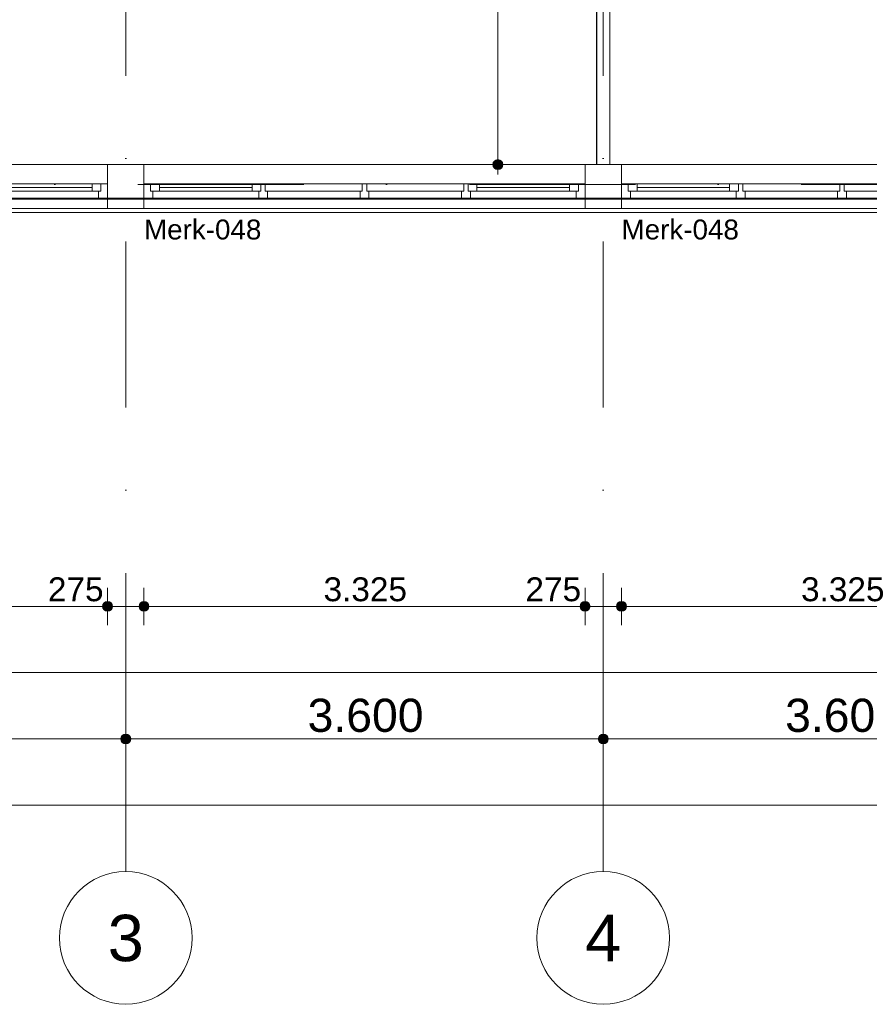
# Model space of a CAD drawing. Header units: millimetres. Extents: x -54205 to 352602, y -8439 to 61516.
# Tile 25 of 189: x 6400 to 12806, y -2884 to 4538. Entities that reach past the tile are written whole.
import ezdxf
from ezdxf.enums import TextEntityAlignment as Align

# ---------------------------------------------------------------- set-up
doc = ezdxf.new("R2010")
doc.units = ezdxf.units.MM
doc.header["$MEASUREMENT"] = 0
doc.linetypes.add('streep-punt', pattern=[2500, 1250, -625, 0, -625])
for name, color, linetype in [('21_0 NC Buitenwanden', 7, 'Continuous'), ('21_1 C Buitenwanden', 7, 'Continuous'), ('Maatvoering 1_ 100', 7, 'Continuous'), ('Maatvoering 1_ 100 2D arcering', 7, 'Continuous'), ('New_21_0 NC Buitenwanden Raamlabels', 7, 'Continuous'), ('New_21_0 NC Buitenwanden Ramen', 7, 'Continuous'), ('New_41 Buitenwandafw', 7, 'Continuous'), ('New_Maatvoering 1_ 100', 7, 'Continuous'), ('New_Maatvoering 1_ 100 2D arcering', 7, 'Continuous'), ('New_Ruimtefuncties Zone omranding', 7, 'Continuous'), ('Stramien', 7, 'Continuous')]:
    doc.layers.add(name, color=color, linetype=linetype)
doc.styles.add('GENERATED_STYLE_1', font='arial.ttf')
doc.styles.add('GENERATED_STYLE_2', font='arial.ttf')
doc.dimstyles.new('GENERATED_STYLE__1', dxfattribs={"dimtxt": 250, "dimasz": 142.5, "dimexe": 0.18, "dimexo": 0.0625, "dimgap": 0, "dimtad": 1, "dimtih": 1, "dimtoh": 1, "dimdec": 0, "dimzin": 0, "dimdsep": 46, "dimtxsty": 'GENERATED_STYLE_1', "dimblk": 'ARROWHEAD_11', "dimblk1": 'ARROWHEAD_11', "dimblk2": 'ARROWHEAD_11', "dimcen": 0.09, "dimse1": 1, "dimse2": 1, "dimclrd": 1, "dimclre": 1, "dimclrt": 2, "dimadec": 1, "dimazin": 0, "dimtfac": 1, "dimtdec": 4, "dimtmove": 0, "dimatfit": 3, "dimfxl": 1, "dimtolj": 1, "dimtzin": 0, "dimarcsym": 0})
doc.dimstyles.new('GENERATED_STYLE__2', dxfattribs={"dimtxt": 250, "dimasz": 142.5, "dimexe": 0.18, "dimexo": 0.0625, "dimgap": 0, "dimtad": 1, "dimtih": 1, "dimtoh": 1, "dimdec": 0, "dimzin": 0, "dimdsep": 46, "dimtxsty": 'GENERATED_STYLE_2', "dimblk": 'ARROWHEAD_11', "dimblk1": 'ARROWHEAD_11', "dimblk2": 'ARROWHEAD_11', "dimcen": 0.09, "dimse1": 1, "dimse2": 1, "dimclrd": 1, "dimclre": 1, "dimclrt": 2, "dimadec": 1, "dimazin": 0, "dimtfac": 1, "dimtdec": 4, "dimtmove": 0, "dimatfit": 3, "dimfxl": 1, "dimtolj": 1, "dimtzin": 0, "dimarcsym": 0})
doc.dimstyles.new('GENERATED_STYLE__3', dxfattribs={"dimtxt": 179.999995, "dimasz": 142.5, "dimexe": 0.18, "dimexo": 0.0625, "dimgap": 0, "dimtad": 1, "dimtih": 1, "dimtoh": 1, "dimdec": 0, "dimzin": 0, "dimdsep": 46, "dimtxsty": 'GENERATED_STYLE_1', "dimblk": 'ARROWHEAD_11', "dimblk1": 'ARROWHEAD_11', "dimblk2": 'ARROWHEAD_11', "dimcen": 0.09, "dimse1": 1, "dimse2": 1, "dimclrd": 1, "dimclre": 1, "dimclrt": 2, "dimadec": 1, "dimazin": 0, "dimtfac": 1, "dimtdec": 4, "dimtmove": 0, "dimatfit": 3, "dimfxl": 1, "dimtolj": 1, "dimtzin": 0, "dimarcsym": 0})
doc.dimstyles.new('GENERATED_STYLE__4', dxfattribs={"dimtxt": 250, "dimasz": 142.5, "dimexe": 0.18, "dimexo": 0.0625, "dimgap": 0, "dimtad": 1, "dimdec": 0, "dimzin": 0, "dimdsep": 46, "dimtxsty": 'GENERATED_STYLE_2', "dimblk": 'ARROWHEAD_11', "dimblk1": 'ARROWHEAD_11', "dimblk2": 'ARROWHEAD_11', "dimcen": 0.09, "dimse1": 1, "dimse2": 1, "dimclrd": 1, "dimclre": 1, "dimclrt": 2, "dimadec": 1, "dimazin": 0, "dimtfac": 1, "dimtdec": 4, "dimtmove": 0, "dimatfit": 3, "dimfxl": 1, "dimtolj": 1, "dimtzin": 0, "dimarcsym": 0})
doc.dimstyles.new('GENERATED_STYLE__5', dxfattribs={"dimtxt": 250, "dimasz": 142.5, "dimexe": 0.18, "dimexo": 0.0625, "dimgap": 0, "dimtad": 1, "dimdec": 0, "dimzin": 0, "dimdsep": 46, "dimtxsty": 'GENERATED_STYLE_1', "dimblk": 'ARROWHEAD_11', "dimblk1": 'ARROWHEAD_11', "dimblk2": 'ARROWHEAD_11', "dimcen": 0.09, "dimse1": 1, "dimse2": 1, "dimclrd": 1, "dimclre": 1, "dimclrt": 2, "dimadec": 1, "dimazin": 0, "dimtfac": 1, "dimtdec": 4, "dimtmove": 2, "dimatfit": 3, "dimfxl": 1, "dimtolj": 1, "dimtzin": 0, "dimarcsym": 0})
doc.dimstyles.new('GENERATED_STYLE__7', dxfattribs={"dimtxt": 179.999995, "dimasz": 142.5, "dimexe": 0.18, "dimexo": 0.0625, "dimgap": 0, "dimtad": 1, "dimdec": 0, "dimzin": 0, "dimdsep": 46, "dimtxsty": 'GENERATED_STYLE_1', "dimblk": 'ARROWHEAD_11', "dimblk1": 'ARROWHEAD_11', "dimblk2": 'ARROWHEAD_11', "dimcen": 0.09, "dimse1": 1, "dimse2": 1, "dimclrd": 1, "dimclre": 1, "dimclrt": 2, "dimadec": 1, "dimazin": 0, "dimtfac": 1, "dimtdec": 4, "dimtmove": 0, "dimatfit": 3, "dimfxl": 1, "dimtolj": 1, "dimtzin": 0, "dimarcsym": 0})

# ---------------------------------------------------------------- blocks, each defined once
blk = doc.blocks.new('Rnx horizontaal 26')
at = {"layer": 'New_21_0 NC Buitenwanden Ramen', "color": 9, "linetype": 'Continuous', "lineweight": 0}
for p, q in [((-1937.5, 146), (1937.5, 146)), ((-1937.5, -184), (1937.5, -184))]:
    blk.add_line(p, q, dxfattribs=at)
at = {"layer": 'New_21_0 NC Buitenwanden Ramen', "color": 1, "linetype": 'Continuous', "lineweight": 0}
for p, q in [((-1937.5, 0), (-1937.5, 146)), ((1937.5, 0), (1937.5, 146)), ((-1937.5, -114), (-1937.5, 0)), ((-1662.5, 0), (-1612.5, 0)), ((-1662.5, -114), (-1662.5, 0)), ((-1612.5, 0), (-1612.5, -54)), ((-1612.5, 0), (-1545.5, 0)), ((-1612.5, -54), (-1612.5, 0)), ((-1545.5, 0), (-848, 0)), ((-1545.5, 0), (-1545.5, -54)), ((-1545.5, 0), (-848, 0)), ((-848, -54), (-848, 0)), ((-848, 0), (-781, 0)), ((-781, -54), (-781, 0)), ((-781, 0), (-764.5, 0)), ((-781, 0), (-781, -54)), ((-764.5, 0), (-748, 0)), ((-748, 0), (-748, -54)), ((-748, 0), (-16.5, 0)), ((-16.5, -54), (-16.5, 0)), ((-16.5, 0), (0, 0)), ((-16.5, 0), (-16.5, -54)), ((0, 0), (16.5, 0)), ((16.5, 0), (16.5, -54)), ((16.5, 0), (748, 0)), ((748, -54), (748, 0)), ((748, 0), (764.5, 0)), ((748, 0), (748, -54)), ((764.5, 0), (781, 0)), ((781, 0), (781, -54)), ((781, 0), (848, 0)), ((781, -54), (781, 0)), ((848, 0), (1545.5, 0)), ((848, 0), (848, -54)), ((848, 0), (1545.5, 0)), ((1545.5, -54), (1545.5, 0)), ((1545.5, 0), (1612.5, 0)), ((1612.5, -54), (1612.5, 0)), ((1612.5, 0), (1662.5, 0)), ((1612.5, 0), (1612.5, -54)), ((1662.5, 0), (1662.5, -114)), ((1937.5, -114), (1937.5, 0)), ((-1612.5, -54), (-1595.5, -54)), ((-1545.5, -54), (-1612.5, -54)), ((-1595.5, -54), (-1595.5, -114)), ((-1545.5, -27), (-848, -27)), ((-848, -54), (-1545.5, -54)), ((-781, -54), (-848, -54)), ((-798, -114), (-798, -54)), ((-798, -54), (-781, -54)), ((-748, -54), (-731, -54)), ((-731, -54), (-748, -54)), ((-731, -54), (-731, -114)), ((-731, -54), (-33.5, -54)), ((-731, -114), (-731, -54)), ((-33.5, -114), (-33.5, -54)), ((-33.5, -54), (-16.5, -54)), ((-16.5, -54), (-33.5, -54)), ((16.5, -54), (33.5, -54)), ((33.5, -54), (16.5, -54)), ((33.5, -54), (33.5, -114)), ((33.5, -54), (731, -54)), ((33.5, -114), (33.5, -54)), ((731, -114), (731, -54)), ((731, -54), (748, -54)), ((748, -54), (731, -54)), ((781, -54), (798, -54)), ((848, -54), (781, -54)), ((798, -54), (798, -114)), ((848, -27), (1545.5, -27)), ((1545.5, -54), (848, -54)), ((1612.5, -54), (1545.5, -54)), ((1595.5, -114), (1595.5, -54)), ((1595.5, -54), (1612.5, -54)), ((-1937.5, -184), (-1937.5, -114)), ((-1595.5, -114), (-1662.5, -114)), ((-798, -114), (-1595.5, -114)), ((-764.5, -114), (-798, -114)), ((-731, -114), (-764.5, -114)), ((-33.5, -114), (-731, -114)), ((0, -114), (-33.5, -114)), ((33.5, -114), (0, -114)), ((731, -114), (33.5, -114)), ((764.5, -114), (731, -114)), ((798, -114), (764.5, -114)), ((1595.5, -114), (798, -114)), ((1662.5, -114), (1595.5, -114)), ((1937.5, -184), (1937.5, -114))]:
    blk.add_line(p, q, dxfattribs=at)
blk = doc.blocks.new('Deur en raam marker 26 KM')
at = {"layer": 'New_21_0 NC Buitenwanden Raamlabels', "color": 2, "lineweight": 0, "style": 'GENERATED_STYLE_1'}
blk.add_attdef('AC_WIDO_ID', text='', height=150, rotation=180, dxfattribs=at).set_placement((1662.5, -749.8), align=Align.TOP_LEFT)
blk = doc.blocks.new('Wall_16_1', base_point=(100, 3445.7))
at = {"layer": 'New_21_0 NC Buitenwanden Raamlabels', "color": 9, "lineweight": 0}
ref = blk.add_blockref('Deur en raam marker 26 KM', (9000, 3445.7), dxfattribs=at)
ref.add_attrib('AC_WIDO_ID', 'Merk-048', dxfattribs={"color": 2, "lineweight": 0, "height": 150, "rotation": 360, "style": 'GENERATED_STYLE_1'}).set_placement((7337.5, 3031.4), align=Align.TOP_LEFT)
ref = blk.add_blockref('Deur en raam marker 26 KM', (12600, 3445.7), dxfattribs=at)
ref.add_attrib('AC_WIDO_ID', 'Merk-048', dxfattribs={"color": 2, "lineweight": 0, "height": 150, "rotation": 360, "style": 'GENERATED_STYLE_1'}).set_placement((10937.5, 3031.4), align=Align.TOP_LEFT)
at = {"layer": 'New_21_0 NC Buitenwanden Ramen', "color": 1, "linetype": 'Continuous', "lineweight": 0, "xscale": -1, "zscale": 1000}
for p in [(5400, 3299.7), (9000, 3299.7), (12600, 3299.7)]:
    blk.add_blockref('Rnx horizontaal 26', p, dxfattribs=at)
blk = doc.blocks.new('Wall_33_1', base_point=(10800, 3445.7))
at = {"layer": '21_0 NC Buitenwanden', "color": 1, "linetype": 'Continuous', "lineweight": 0, "flags": 128}
for points in [[(10850, 9475.9), (10750, 9475.9)], [(10750, 9475.9), (10750, 3445.7)], [(10850, 3445.7), (10850, 9475.9)]]:
    blk.add_lwpolyline(points, dxfattribs=at)
blk = doc.blocks.new('Wall_58_1', base_point=(7062.5, 3185.7))
at = {"layer": '21_1 C Buitenwanden', "color": 1, "linetype": 'Continuous', "lineweight": 0, "flags": 128}
for points in [[(7337.5, 3445.7), (7062.5, 3445.7)], [(7062.5, 3445.7), (7062.5, 3229.7)], [(7337.5, 3229.7), (7337.5, 3445.7)], [(7062.5, 3185.7), (7337.5, 3185.7)]]:
    blk.add_lwpolyline(points, dxfattribs=at)
blk = doc.blocks.new('Wall_75_1', base_point=(10662.5, 3185.7))
at = {"layer": '21_1 C Buitenwanden', "color": 1, "linetype": 'Continuous', "lineweight": 0, "flags": 128}
for points in [[(10937.5, 3445.7), (10662.5, 3445.7)], [(10662.5, 3445.7), (10662.5, 3229.7)], [(10937.5, 3185.7), (10937.5, 3445.7)], [(10662.5, 3185.7), (10937.5, 3185.7)]]:
    blk.add_lwpolyline(points, dxfattribs=at)
blk = doc.blocks.new('Standard grid marker')
at = {"layer": 'Stramien', "color": 1, "linetype": 'streep-punt', "lineweight": 0}
for q in [(0, 0), (61400.2, 0)]:
    blk.add_line((1000, 0), q, dxfattribs=at)
at = {"layer": 'Stramien', "color": 2, "linetype": 'Continuous', "lineweight": 0, "flags": 128}
blk.add_lwpolyline([(0, 0, 1), (-1000, 0, 1)], format="xyb", close=True, dxfattribs=at)
at = {"layer": 'Stramien', "color": 1, "linetype": 'streep-punt', "lineweight": 0}
blk.add_point((1000, 0), dxfattribs=at)
blk.add_point((1000, 0), dxfattribs=at)
at = {"layer": 'Stramien', "color": 2, "lineweight": 0, "style": 'GENERATED_STYLE_1'}
for tag, p in [('AC_MarkerText_1_0', (-245, -80)), ('AC_MarkerText_1_1', (63155.2, -80))]:
    blk.add_attdef(tag, text='', height=350, rotation=270, dxfattribs=at).set_placement(p, align=Align.TOP_CENTER)
blk = doc.blocks.new('Beam_1_1', base_point=(1662.4, 3115.7))
at = {"layer": 'New_41 Buitenwandafw', "color": 1, "linetype": 'Continuous', "lineweight": 0}
for p, q in [((1662.4, 3192.7), (18137.5, 3192.7)), ((1662.4, 3085.7), (18137.5, 3085.7))]:
    blk.add_line(p, q, dxfattribs=at)
blk = doc.blocks.new('Beam_25_1', base_point=(3462.5, 3115.7))
at = {"layer": 'New_41 Buitenwandafw', "color": 1, "linetype": 'Continuous', "lineweight": 0}
for p, q in [((3462.5, 3192.7), (28662.5, 3192.7)), ((3462.5, 3085.7), (28662.5, 3085.7))]:
    blk.add_line(p, q, dxfattribs=at)
blk = doc.blocks.new('*D961')
at = {"layer": 'Maatvoering 1_ 100 2D arcering', "linetype": 'Continuous', "lineweight": 0}
for points in [[(3562.5, -884.3), (3565.4, -898.7), (3573.5, -910.8), (3585.6, -919), (3600, -921.8), (3614.4, -919), (3626.5, -910.8), (3634.6, -898.7), (3637.5, -884.3), (3634.6, -870), (3626.5, -857.8), (3614.4, -849.7), (3600, -846.8), (3585.6, -849.7), (3573.5, -857.8), (3565.4, -870)], [(7162.5, -884.3), (7165.4, -898.7), (7173.5, -910.8), (7185.6, -919), (7200, -921.8), (7214.4, -919), (7226.5, -910.8), (7234.6, -898.7), (7237.5, -884.3), (7234.6, -870), (7226.5, -857.8), (7214.4, -849.7), (7200, -846.8), (7185.6, -849.7), (7173.5, -857.8), (7165.4, -870)]]:
    blk.add_hatch(color=1, dxfattribs=at).paths.add_polyline_path(points)
at = {"layer": 'Maatvoering 1_ 100', "color": 1, "linetype": 'Continuous', "lineweight": 0}
for p, q in [((7200, -846.8), (7200, -743.7)), ((3637.5, -884.3), (7162.5, -884.3)), ((7200, -1024.9), (7200, -921.8))]:
    blk.add_line(p, q, dxfattribs=at)
blk.add_circle((7200, -884.3), 37.5, dxfattribs=at)
at = {"layer": 'Maatvoering 1_ 100', "color": 2, "lineweight": 0, "insert": (4971, -834.3), "char_height": 250, "attachment_point": 7, "style": 'GENERATED_STYLE_1'}
blk.add_mtext('\\A1;{\\pql;\\fArial|b0|i0|c0|p0;\\W1.000000;3.600}', dxfattribs=at)
blk = doc.blocks.new('ARROWHEAD_11')
at = {"color": 0, "linetype": 'Continuous', "lineweight": 0}
blk.add_line((0, 0), (-1, 0), dxfattribs=at)
at = {"color": 0, "linetype": 'Continuous', "lineweight": 0, "const_width": 0.25, "flags": 128}
blk.add_lwpolyline([(-0.125, 0, 1), (0.125, 0, 1)], format="xyb", close=True, dxfattribs=at)
blk = doc.blocks.new('*D962')
at = {"layer": 'Maatvoering 1_ 100 2D arcering', "linetype": 'Continuous', "lineweight": 0}
for points in [[(7162.5, -884.3), (7165.4, -898.7), (7173.5, -910.8), (7185.6, -919), (7200, -921.8), (7214.4, -919), (7226.5, -910.8), (7234.6, -898.7), (7237.5, -884.3), (7234.6, -870), (7226.5, -857.8), (7214.4, -849.7), (7200, -846.8), (7185.6, -849.7), (7173.5, -857.8), (7165.4, -870)], [(10762.5, -884.3), (10765.4, -898.7), (10773.5, -910.8), (10785.6, -919), (10800, -921.8), (10814.4, -919), (10826.5, -910.8), (10834.6, -898.7), (10837.5, -884.3), (10834.6, -870), (10826.5, -857.8), (10814.4, -849.7), (10800, -846.8), (10785.6, -849.7), (10773.5, -857.8), (10765.4, -870)]]:
    blk.add_hatch(color=1, dxfattribs=at).paths.add_polyline_path(points)
at = {"layer": 'Maatvoering 1_ 100', "color": 1, "linetype": 'Continuous', "lineweight": 0}
for p, q in [((7200, -846.8), (7200, -743.7)), ((7237.5, -884.3), (10762.5, -884.3)), ((7200, -1024.9), (7200, -921.8))]:
    blk.add_line(p, q, dxfattribs=at)
blk.add_circle((7200, -884.3), 37.5, dxfattribs=at)
at = {"layer": 'Maatvoering 1_ 100', "color": 2, "lineweight": 0, "insert": (8571, -834.3), "char_height": 250, "attachment_point": 7, "style": 'GENERATED_STYLE_1'}
blk.add_mtext('\\A1;{\\pql;\\fArial|b0|i0|c0|p0;\\W1.000000;3.600}', dxfattribs=at)
blk = doc.blocks.new('*D963')
at = {"layer": 'Maatvoering 1_ 100 2D arcering', "linetype": 'Continuous', "lineweight": 0}
for points in [[(10762.5, -884.3), (10765.4, -898.7), (10773.5, -910.8), (10785.6, -919), (10800, -921.8), (10814.4, -919), (10826.5, -910.8), (10834.6, -898.7), (10837.5, -884.3), (10834.6, -870), (10826.5, -857.8), (10814.4, -849.7), (10800, -846.8), (10785.6, -849.7), (10773.5, -857.8), (10765.4, -870)], [(14362.5, -884.3), (14365.4, -898.7), (14373.5, -910.8), (14385.6, -919), (14400, -921.8), (14414.4, -919), (14426.5, -910.8), (14434.6, -898.7), (14437.5, -884.3), (14434.6, -870), (14426.5, -857.8), (14414.4, -849.7), (14400, -846.8), (14385.6, -849.7), (14373.5, -857.8), (14365.4, -870)]]:
    blk.add_hatch(color=1, dxfattribs=at).paths.add_polyline_path(points)
at = {"layer": 'Maatvoering 1_ 100', "color": 1, "linetype": 'Continuous', "lineweight": 0}
for p, q in [((10800, -846.8), (10800, -743.7)), ((14400, -846.8), (14400, -743.7)), ((10837.5, -884.3), (14362.5, -884.3)), ((10800, -1024.9), (10800, -921.8)), ((14400, -1024.9), (14400, -921.8))]:
    blk.add_line(p, q, dxfattribs=at)
for centre in [(10800, -884.3), (14400, -884.3)]:
    blk.add_circle(centre, 37.5, dxfattribs=at)
at = {"layer": 'Maatvoering 1_ 100', "color": 2, "lineweight": 0, "insert": (12171, -834.3), "char_height": 250, "attachment_point": 7, "style": 'GENERATED_STYLE_1'}
blk.add_mtext('\\A1;{\\pql;\\fArial|b0|i0|c0|p0;\\W1.000000;3.600}', dxfattribs=at)
blk = doc.blocks.new('*D979')
at = {"layer": 'Maatvoering 1_ 100 2D arcering', "linetype": 'Continuous', "lineweight": 0}
for points in [[(-267.5, -1384.3), (-264.6, -1398.7), (-256.5, -1410.8), (-244.4, -1419), (-230, -1421.8), (-215.6, -1419), (-203.5, -1410.8), (-195.4, -1398.7), (-192.5, -1384.3), (-195.4, -1370), (-203.5, -1357.8), (-215.6, -1349.7), (-230, -1346.8), (-244.4, -1349.7), (-256.5, -1357.8), (-264.6, -1370)], [(57892.5, -1384.3), (57895.4, -1398.7), (57903.5, -1410.8), (57915.6, -1419), (57930, -1421.8), (57944.4, -1419), (57956.5, -1410.8), (57964.6, -1398.7), (57967.5, -1384.3), (57964.6, -1370), (57956.5, -1357.8), (57944.4, -1349.7), (57930, -1346.8), (57915.6, -1349.7), (57903.5, -1357.8), (57895.4, -1370)]]:
    blk.add_hatch(color=1, dxfattribs=at).paths.add_polyline_path(points)
at = {"layer": 'Maatvoering 1_ 100', "color": 1, "linetype": 'Continuous', "lineweight": 0}
for p, q in [((57930, -1346.8), (57930, -1243.7)), ((-192.5, -1384.3), (57892.5, -1384.3)), ((57967.5, -1384.3), (58005, -1384.3)), ((57930, -1524.9), (57930, -1421.8))]:
    blk.add_line(p, q, dxfattribs=at)
blk.add_circle((57930, -1384.3), 37.5, dxfattribs=at)
at = {"layer": 'Maatvoering 1_ 100', "color": 2, "lineweight": 0, "insert": (28325.7, -1334.3), "char_height": 250, "attachment_point": 7, "style": 'GENERATED_STYLE_2'}
blk.add_mtext('\\A1;{\\pql;\\fArial|b1|i0|c0|p0;\\W1.000000;58.160}', dxfattribs=at)
blk = doc.blocks.new('*D981')
at = {"layer": 'New_Maatvoering 1_ 100 2D arcering', "linetype": 'Continuous', "lineweight": 0}
for points in [[(-267.5, -384.3), (-264.6, -398.7), (-256.5, -410.8), (-244.4, -419), (-230, -421.8), (-215.6, -419), (-203.5, -410.8), (-195.4, -398.7), (-192.5, -384.3), (-195.4, -370), (-203.5, -357.8), (-215.6, -349.7), (-230, -346.8), (-244.4, -349.7), (-256.5, -357.8), (-264.6, -370)], [(32638, -384.3), (32640.8, -398.7), (32649, -410.8), (32661.1, -419), (32675.5, -421.8), (32689.8, -419), (32702, -410.8), (32710.1, -398.7), (32713, -384.3), (32710.1, -370), (32702, -357.8), (32689.8, -349.7), (32675.5, -346.8), (32661.1, -349.7), (32649, -357.8), (32640.8, -370)]]:
    blk.add_hatch(color=1, dxfattribs=at).paths.add_polyline_path(points)
at = {"layer": 'New_Maatvoering 1_ 100', "color": 1, "linetype": 'Continuous', "lineweight": 0}
blk.add_line((-192.5, -384.3), (32638, -384.3), dxfattribs=at)
blk.add_circle((32675.5, -384.3), 37.5, dxfattribs=at)
at = {"layer": 'New_Maatvoering 1_ 100', "color": 2, "lineweight": 0, "insert": (15845.2, -348.3), "char_height": 180, "attachment_point": 7, "style": 'GENERATED_STYLE_1'}
blk.add_mtext('\\A1;{\\pql;\\fArial|b0|i0|c0|p0;\\W1.000000;32.905}', dxfattribs=at)
blk = doc.blocks.new('*D987')
at = {"layer": 'New_Maatvoering 1_ 100 2D arcering', "linetype": 'Continuous', "lineweight": 0}
for points in [[(3700, 115.7), (3702.9, 101.3), (3711, 89.2), (3723.1, 81), (3737.5, 78.2), (3751.8, 81), (3764, 89.2), (3772.1, 101.3), (3775, 115.7), (3772.1, 130), (3764, 142.2), (3751.8, 150.3), (3737.5, 153.2), (3723.1, 150.3), (3711, 142.2), (3702.9, 130)], [(7025, 115.7), (7027.9, 101.3), (7036, 89.2), (7048.1, 81), (7062.5, 78.2), (7076.8, 81), (7089, 89.2), (7097.1, 101.3), (7100, 115.7), (7097.1, 130), (7089, 142.2), (7076.8, 150.3), (7062.5, 153.2), (7048.1, 150.3), (7036, 142.2), (7027.9, 130)]]:
    blk.add_hatch(color=1, dxfattribs=at).paths.add_polyline_path(points)
at = {"layer": 'New_Maatvoering 1_ 100', "color": 1, "linetype": 'Continuous', "lineweight": 0}
for p, q in [((7062.5, 153.2), (7062.5, 256.3)), ((3775, 115.7), (7025, 115.7)), ((7062.5, -25), (7062.5, 78.2))]:
    blk.add_line(p, q, dxfattribs=at)
blk.add_circle((7062.5, 115.7), 37.5, dxfattribs=at)
at = {"layer": 'New_Maatvoering 1_ 100', "color": 2, "lineweight": 0, "char_height": 180, "attachment_point": 7, "style": 'GENERATED_STYLE_1'}
for s, insert in [('\\A1;{\\pql;\\fArial|b0|i0|c0|p0;\\W1.000000;275}', (3775, 151.7)), ('\\A1;{\\pql;\\fArial|b0|i0|c0|p0;\\W1.000000;3.325}', (5091.1, 151.7)), ('\\A1;{\\pql;\\fArial|b0|i0|c0|p0;\\W1.000000;275}', (6613.1, 151.7))]:
    blk.add_mtext(s, dxfattribs=dict(at, insert=insert))
blk = doc.blocks.new('*D988')
at = {"layer": 'New_Maatvoering 1_ 100 2D arcering', "linetype": 'Continuous', "lineweight": 0}
for points in [[(7025, 115.7), (7027.9, 101.3), (7036, 89.2), (7048.1, 81), (7062.5, 78.2), (7076.8, 81), (7089, 89.2), (7097.1, 101.3), (7100, 115.7), (7097.1, 130), (7089, 142.2), (7076.8, 150.3), (7062.5, 153.2), (7048.1, 150.3), (7036, 142.2), (7027.9, 130)], [(7300, 115.7), (7302.9, 101.3), (7311, 89.2), (7323.1, 81), (7337.5, 78.2), (7351.8, 81), (7364, 89.2), (7372.1, 101.3), (7375, 115.7), (7372.1, 130), (7364, 142.2), (7351.8, 150.3), (7337.5, 153.2), (7323.1, 150.3), (7311, 142.2), (7302.9, 130)]]:
    blk.add_hatch(color=1, dxfattribs=at).paths.add_polyline_path(points)
at = {"layer": 'New_Maatvoering 1_ 100', "color": 1, "linetype": 'Continuous', "lineweight": 0}
for p, q in [((7062.5, 153.2), (7062.5, 256.3)), ((7337.5, 153.2), (7337.5, 256.3)), ((7062.5, -25), (7062.5, 78.2)), ((7100, 115.7), (7300, 115.7)), ((7337.5, -25), (7337.5, 78.2))]:
    blk.add_line(p, q, dxfattribs=at)
for centre in [(7062.5, 115.7), (7337.5, 115.7)]:
    blk.add_circle(centre, 37.5, dxfattribs=at)
blk = doc.blocks.new('*D989')
at = {"layer": 'New_Maatvoering 1_ 100 2D arcering', "linetype": 'Continuous', "lineweight": 0}
for points in [[(7300, 115.7), (7302.9, 101.3), (7311, 89.2), (7323.1, 81), (7337.5, 78.2), (7351.8, 81), (7364, 89.2), (7372.1, 101.3), (7375, 115.7), (7372.1, 130), (7364, 142.2), (7351.8, 150.3), (7337.5, 153.2), (7323.1, 150.3), (7311, 142.2), (7302.9, 130)], [(10625, 115.7), (10627.9, 101.3), (10636, 89.2), (10648.2, 81), (10662.5, 78.2), (10676.9, 81), (10689, 89.2), (10697.2, 101.3), (10700, 115.7), (10697.2, 130), (10689, 142.2), (10676.9, 150.3), (10662.5, 153.2), (10648.2, 150.3), (10636, 142.2), (10627.9, 130)]]:
    blk.add_hatch(color=1, dxfattribs=at).paths.add_polyline_path(points)
at = {"layer": 'New_Maatvoering 1_ 100', "color": 1, "linetype": 'Continuous', "lineweight": 0}
for p, q in [((7337.5, 153.2), (7337.5, 256.3)), ((10662.5, 153.2), (10662.5, 256.3)), ((7337.5, -25), (7337.5, 78.2)), ((7375, 115.7), (10625, 115.7)), ((10662.5, -25), (10662.5, 78.2))]:
    blk.add_line(p, q, dxfattribs=at)
for centre in [(7337.5, 115.7), (10662.5, 115.7)]:
    blk.add_circle(centre, 37.5, dxfattribs=at)
at = {"layer": 'New_Maatvoering 1_ 100', "color": 2, "lineweight": 0, "char_height": 180, "attachment_point": 7, "style": 'GENERATED_STYLE_1'}
for s, insert in [('\\A1;{\\pql;\\fArial|b0|i0|c0|p0;\\W1.000000;3.325}', (8691.1, 151.7)), ('\\A1;{\\pql;\\fArial|b0|i0|c0|p0;\\W1.000000;275}', (10213.1, 151.7))]:
    blk.add_mtext(s, dxfattribs=dict(at, insert=insert))
blk = doc.blocks.new('*D990')
at = {"layer": 'New_Maatvoering 1_ 100 2D arcering', "linetype": 'Continuous', "lineweight": 0}
for points in [[(10625, 115.7), (10627.9, 101.3), (10636, 89.2), (10648.2, 81), (10662.5, 78.2), (10676.9, 81), (10689, 89.2), (10697.2, 101.3), (10700, 115.7), (10697.2, 130), (10689, 142.2), (10676.9, 150.3), (10662.5, 153.2), (10648.2, 150.3), (10636, 142.2), (10627.9, 130)], [(10900, 115.7), (10902.9, 101.3), (10911, 89.2), (10923.2, 81), (10937.5, 78.2), (10951.9, 81), (10964, 89.2), (10972.2, 101.3), (10975, 115.7), (10972.2, 130), (10964, 142.2), (10951.9, 150.3), (10937.5, 153.2), (10923.2, 150.3), (10911, 142.2), (10902.9, 130)]]:
    blk.add_hatch(color=1, dxfattribs=at).paths.add_polyline_path(points)
at = {"layer": 'New_Maatvoering 1_ 100', "color": 1, "linetype": 'Continuous', "lineweight": 0}
for p, q in [((10662.5, 153.2), (10662.5, 256.3)), ((10937.5, 153.2), (10937.5, 256.3)), ((10662.5, -25), (10662.5, 78.2)), ((10700, 115.7), (10900, 115.7)), ((10937.5, -25), (10937.5, 78.2))]:
    blk.add_line(p, q, dxfattribs=at)
for centre in [(10662.5, 115.7), (10937.5, 115.7)]:
    blk.add_circle(centre, 37.5, dxfattribs=at)
blk = doc.blocks.new('*D991')
at = {"layer": 'New_Maatvoering 1_ 100 2D arcering', "linetype": 'Continuous', "lineweight": 0}
for points in [[(10900, 115.7), (10902.9, 101.3), (10911, 89.2), (10923.2, 81), (10937.5, 78.2), (10951.9, 81), (10964, 89.2), (10972.2, 101.3), (10975, 115.7), (10972.2, 130), (10964, 142.2), (10951.9, 150.3), (10937.5, 153.2), (10923.2, 150.3), (10911, 142.2), (10902.9, 130)], [(14225, 115.7), (14227.9, 101.3), (14236, 89.2), (14248.2, 81), (14262.5, 78.2), (14276.9, 81), (14289, 89.2), (14297.2, 101.3), (14300, 115.7), (14297.2, 130), (14289, 142.2), (14276.9, 150.3), (14262.5, 153.2), (14248.2, 150.3), (14236, 142.2), (14227.9, 130)]]:
    blk.add_hatch(color=1, dxfattribs=at).paths.add_polyline_path(points)
at = {"layer": 'New_Maatvoering 1_ 100', "color": 1, "linetype": 'Continuous', "lineweight": 0}
for p, q in [((14262.5, 153.2), (14262.5, 256.3)), ((10975, 115.7), (14225, 115.7)), ((14262.5, -25), (14262.5, 78.2))]:
    blk.add_line(p, q, dxfattribs=at)
blk.add_circle((14262.5, 115.7), 37.5, dxfattribs=at)
at = {"layer": 'New_Maatvoering 1_ 100', "color": 2, "lineweight": 0, "char_height": 180, "attachment_point": 7, "style": 'GENERATED_STYLE_1'}
for s, insert in [('\\A1;{\\pql;\\fArial|b0|i0|c0|p0;\\W1.000000;3.325}', (12291.1, 151.7)), ('\\A1;{\\pql;\\fArial|b0|i0|c0|p0;\\W1.000000;275}', (13813.1, 151.7))]:
    blk.add_mtext(s, dxfattribs=dict(at, insert=insert))
blk = doc.blocks.new('*D1018')
at = {"layer": 'Maatvoering 1_ 100 2D arcering', "linetype": 'Continuous', "lineweight": 0}
for points in [[(64027.5, 27835.9), (64030.4, 27821.6), (64038.5, 27809.4), (64050.6, 27801.3), (64065, 27798.4), (64079.4, 27801.3), (64091.5, 27809.4), (64099.6, 27821.6), (64102.5, 27835.9), (64099.6, 27850.3), (64091.5, 27862.4), (64079.4, 27870.6), (64065, 27873.4), (64050.6, 27870.6), (64038.5, 27862.4), (64030.4, 27850.3)], [(64027.5, 3115.7), (64030.4, 3101.3), (64038.5, 3089.1), (64050.6, 3081), (64065, 3078.2), (64079.4, 3081), (64091.5, 3089.1), (64099.6, 3101.3), (64102.5, 3115.7), (64099.6, 3130), (64091.5, 3142.2), (64079.4, 3150.3), (64065, 3153.2), (64050.6, 3150.3), (64038.5, 3142.2), (64030.4, 3130)]]:
    blk.add_hatch(color=1, dxfattribs=at).paths.add_polyline_path(points)
at = {"layer": 'Maatvoering 1_ 100', "color": 1, "linetype": 'Continuous', "lineweight": 0}
for p, q in [((64065, 27873.4), (64065, 27910.9)), ((64027.5, 27835.9), (63924.4, 27835.9)), ((64205.6, 27835.9), (64102.5, 27835.9)), ((64065, 3153.2), (64065, 27798.4)), ((64027.5, 3115.7), (63924.4, 3115.7)), ((64065, 3040.7), (64065, 3078.2)), ((64205.6, 3115.7), (64102.5, 3115.7))]:
    blk.add_line(p, q, dxfattribs=at)
for centre in [(64065, 27835.9), (64065, 3115.7)]:
    blk.add_circle(centre, 37.5, dxfattribs=at)
at = {"layer": 'Maatvoering 1_ 100', "color": 2, "lineweight": 0, "insert": (64015, 14951.5), "char_height": 250, "attachment_point": 7, "rotation": 90, "style": 'GENERATED_STYLE_2'}
blk.add_mtext('\\A1;{\\pql;\\fArial|b1|i0|c0|p0;\\W1.000000;24.720}', dxfattribs=at)
blk = doc.blocks.new('*D1019')
at = {"layer": 'Maatvoering 1_ 100 2D arcering', "linetype": 'Continuous', "lineweight": 0}
for points in [[(63527.5, 3295.9), (63530.4, 3281.6), (63538.5, 3269.4), (63550.6, 3261.3), (63565, 3258.4), (63579.4, 3261.3), (63591.5, 3269.4), (63599.6, 3281.6), (63602.5, 3295.9), (63599.6, 3310.3), (63591.5, 3322.4), (63579.4, 3330.6), (63565, 3333.4), (63550.6, 3330.6), (63538.5, 3322.4), (63530.4, 3310.3)], [(63527.5, 3115.7), (63530.4, 3101.3), (63538.5, 3089.1), (63550.6, 3081), (63565, 3078.2), (63579.4, 3081), (63591.5, 3089.1), (63599.6, 3101.3), (63602.5, 3115.7), (63599.6, 3130), (63591.5, 3142.2), (63579.4, 3150.3), (63565, 3153.2), (63550.6, 3150.3), (63538.5, 3142.2), (63530.4, 3130)]]:
    blk.add_hatch(color=1, dxfattribs=at).paths.add_polyline_path(points)
at = {"layer": 'Maatvoering 1_ 100', "color": 1, "linetype": 'Continuous', "lineweight": 0}
for p, q in [((63565, 3153.2), (63565, 3258.4)), ((63527.5, 3115.7), (63424.4, 3115.7)), ((63565, 3040.7), (63565, 3078.2)), ((63705.6, 3115.7), (63602.5, 3115.7))]:
    blk.add_line(p, q, dxfattribs=at)
blk.add_circle((63565, 3115.7), 37.5, dxfattribs=at)
blk = doc.blocks.new('*D1025')
at = {"layer": 'New_Maatvoering 1_ 100 2D arcering', "linetype": 'Continuous', "lineweight": 0}
for points in [[(63027.5, 10660.9), (63030.4, 10646.6), (63038.5, 10634.4), (63050.6, 10626.3), (63065, 10623.4), (63079.4, 10626.3), (63091.5, 10634.4), (63099.6, 10646.6), (63102.5, 10660.9), (63099.6, 10675.3), (63091.5, 10687.4), (63079.4, 10695.6), (63065, 10698.4), (63050.6, 10695.6), (63038.5, 10687.4), (63030.4, 10675.3)], [(63027.5, 3115.7), (63030.4, 3101.3), (63038.5, 3089.1), (63050.6, 3081), (63065, 3078.2), (63079.4, 3081), (63091.5, 3089.1), (63099.6, 3101.3), (63102.5, 3115.7), (63099.6, 3130), (63091.5, 3142.2), (63079.4, 3150.3), (63065, 3153.2), (63050.6, 3150.3), (63038.5, 3142.2), (63030.4, 3130)]]:
    blk.add_hatch(color=1, dxfattribs=at).paths.add_polyline_path(points)
at = {"layer": 'New_Maatvoering 1_ 100', "color": 1, "linetype": 'Continuous', "lineweight": 0}
for p, q in [((63027.5, 10660.9), (62924.4, 10660.9)), ((63065, 3153.2), (63065, 10623.4)), ((63205.6, 10660.9), (63102.5, 10660.9)), ((63027.5, 3115.7), (62924.4, 3115.7)), ((63065, 3040.7), (63065, 3078.2)), ((63205.6, 3115.7), (63102.5, 3115.7))]:
    blk.add_line(p, q, dxfattribs=at)
for centre in [(63065, 10660.9), (63065, 3115.7)]:
    blk.add_circle(centre, 37.5, dxfattribs=at)
at = {"layer": 'New_Maatvoering 1_ 100', "color": 2, "lineweight": 0, "insert": (63029, 6579.4), "char_height": 180, "attachment_point": 7, "rotation": 90, "style": 'GENERATED_STYLE_1'}
blk.add_mtext('\\A1;{\\pql;\\fArial|b0|i0|c0|p0;\\W1.000000;7.545}', dxfattribs=at)
blk = doc.blocks.new('*D1028')
at = {"layer": 'New_Maatvoering 1_ 100 2D arcering', "linetype": 'Continuous', "lineweight": 0}
for points in [[(62527.5, 3645.9), (62530.4, 3631.6), (62538.5, 3619.4), (62550.6, 3611.3), (62565, 3608.4), (62579.4, 3611.3), (62591.5, 3619.4), (62599.6, 3631.6), (62602.5, 3645.9), (62599.6, 3660.3), (62591.5, 3672.5), (62579.4, 3680.6), (62565, 3683.4), (62550.6, 3680.6), (62538.5, 3672.5), (62530.4, 3660.3)], [(62527.5, 3115.7), (62530.4, 3101.3), (62538.5, 3089.1), (62550.6, 3081), (62565, 3078.2), (62579.4, 3081), (62591.5, 3089.1), (62599.6, 3101.3), (62602.5, 3115.7), (62599.6, 3130), (62591.5, 3142.2), (62579.4, 3150.3), (62565, 3153.2), (62550.6, 3150.3), (62538.5, 3142.2), (62530.4, 3130)]]:
    blk.add_hatch(color=1, dxfattribs=at).paths.add_polyline_path(points)
at = {"layer": 'New_Maatvoering 1_ 100', "color": 1, "linetype": 'Continuous', "lineweight": 0}
for p, q in [((62527.5, 3645.9), (62424.4, 3645.9)), ((62705.6, 3645.9), (62602.5, 3645.9)), ((62565, 3153.2), (62565, 3608.4)), ((62527.5, 3115.7), (62424.4, 3115.7)), ((62565, 3040.7), (62565, 3078.2)), ((62705.6, 3115.7), (62602.5, 3115.7))]:
    blk.add_line(p, q, dxfattribs=at)
for centre in [(62565, 3645.9), (62565, 3115.7)]:
    blk.add_circle(centre, 37.5, dxfattribs=at)
at = {"layer": 'New_Maatvoering 1_ 100', "color": 2, "lineweight": 0, "insert": (62529, 3174.9), "char_height": 180, "attachment_point": 7, "rotation": 90, "style": 'GENERATED_STYLE_1'}
blk.add_mtext('\\A1;{\\pql;\\fArial|b0|i0|c0|p0;\\W1.000000;530}', dxfattribs=at)
blk = doc.blocks.new('Standard grid marker_8')
at = {"layer": 'Stramien', "color": 1, "linetype": 'streep-punt', "lineweight": 0}
blk.add_line((1000, 0), (69773.9, 0), dxfattribs=at)
at = {"layer": 'Stramien', "color": 2, "lineweight": 0, "style": 'GENERATED_STYLE_1'}
for tag, p in [('AC_MarkerText_1_0', (-500, 175)), ('AC_MarkerText_1_1', (71273.9, 175))]:
    blk.add_attdef(tag, text='', height=350, dxfattribs=at).set_placement(p, align=Align.TOP_CENTER)
blk = doc.blocks.new('*D1341')
at = {"layer": 'New_Maatvoering 1_ 100 2D arcering', "linetype": 'Continuous', "lineweight": 0}
for points in [[(9968, 10555.9), (9970.9, 10541.6), (9979, 10529.4), (9991.1, 10521.3), (10005.5, 10518.4), (10019.9, 10521.3), (10032, 10529.4), (10040.1, 10541.6), (10043, 10555.9), (10040.1, 10570.3), (10032, 10582.4), (10019.9, 10590.6), (10005.5, 10593.4), (9991.1, 10590.6), (9979, 10582.4), (9970.9, 10570.3)], [(9968, 3445.7), (9970.9, 3431.3), (9979, 3419.1), (9991.1, 3411), (10005.5, 3408.2), (10019.9, 3411), (10032, 3419.1), (10040.1, 3431.3), (10043, 3445.7), (10040.1, 3460), (10032, 3472.2), (10019.9, 3480.3), (10005.5, 3483.2), (9991.1, 3480.3), (9979, 3472.2), (9970.9, 3460)]]:
    blk.add_hatch(color=1, dxfattribs=at).paths.add_polyline_path(points)
at = {"layer": 'New_Maatvoering 1_ 100', "color": 1, "linetype": 'Continuous', "lineweight": 0}
for p, q in [((9968, 10555.9), (9864.9, 10555.9)), ((10146.1, 10555.9), (10043, 10555.9)), ((10005.5, 3483.2), (10005.5, 10518.4)), ((9968, 3445.7), (9864.9, 3445.7)), ((10146.1, 3445.7), (10043, 3445.7)), ((10005.5, 3370.7), (10005.5, 3408.2))]:
    blk.add_line(p, q, dxfattribs=at)
for centre in [(10005.5, 10555.9), (10005.5, 3445.7)]:
    blk.add_circle(centre, 37.5, dxfattribs=at)
at = {"layer": 'New_Maatvoering 1_ 100', "color": 2, "lineweight": 0, "char_height": 180, "attachment_point": 7, "rotation": 90, "style": 'GENERATED_STYLE_1'}
for s, insert in [('\\A1;{\\pql;\\fArial|b0|i0|c0|p0;\\W1.000000;100}', (9969.5, 10106.5)), ('\\A1;{\\pql;\\fArial|b0|i0|c0|p0;\\W1.000000;7.110}', (9969.5, 6701.1))]:
    blk.add_mtext(s, dxfattribs=dict(at, insert=insert))

msp = doc.modelspace()

# ---------------------------------------------------------------- linework, layer by layer
at = {"layer": 'New_Ruimtefuncties Zone omranding', "color": 41, "linetype": 'Continuous', "lineweight": 0, "true_color": 0xffdd55, "flags": 128}
for points in [[(10750.7, 3445.7), (10750.7, 10600.9), (8015, 10600.9), (8015, 10330.9), (7915, 10330.9), (7915, 10805.9), (7470, 10805.9), (7470, 10340.9), (6930, 10340.9), (6930, 10805.9), (3650, 10805.9), (3650, 3445.7)], [(10849.3, 3445.7), (17995, 3445.7), (17995, 4385.7), (17925, 4385.7), (17925, 9290.9), (17995, 9290.9), (17995, 10330.9), (17925, 10330.9), (17925, 10805.9), (14670, 10805.9), (14670, 10340.9), (14130, 10340.9), (14130, 10805.9), (13685, 10805.9), (13685, 10330.9), (13585, 10330.9), (13585, 10600.9), (10849.3, 10600.9)]]:
    msp.add_lwpolyline(points, close=True, dxfattribs=at)

# ---------------------------------------------------------------- block references
at = {"layer": '21_0 NC Buitenwanden', "color": 1, "lineweight": 0}
for name, p in [('Wall_33_1', (10800, 3445.7)), ('Wall_16_1', (100, 3445.7))]:
    msp.add_blockref(name, p, dxfattribs=at)
at = {"layer": '21_1 C Buitenwanden', "color": 1, "lineweight": 0}
for name, p in [('Wall_58_1', (7062.5, 3185.7)), ('Wall_75_1', (10662.5, 3185.7))]:
    msp.add_blockref(name, p, dxfattribs=at)
at = {"layer": 'New_41 Buitenwandafw', "color": 9, "lineweight": 0}
for name, p in [('Beam_1_1', (1662.4, 3115.7)), ('Beam_25_1', (3462.5, 3115.7))]:
    msp.add_blockref(name, p, dxfattribs=at)
at = {"layer": 'Stramien', "color": 1, "linetype": 'Continuous', "lineweight": 0}
ref = msp.add_blockref('Standard grid marker', (7200, -1884.3), dxfattribs=dict(at, zscale=1000, rotation=90))
ref.add_attrib('AC_MarkerText_1', '3', dxfattribs={"color": 2, "lineweight": 0, "height": 350, "rotation": 360, "style": 'GENERATED_STYLE_1'}).set_placement((7200, -2209.3), align=Align.TOP_CENTER)
ref = msp.add_blockref('Standard grid marker', (10800, -1884.3), dxfattribs=dict(at, zscale=1000, rotation=90))
ref.add_attrib('AC_MarkerText_1', '4', dxfattribs={"color": 2, "lineweight": 0, "height": 350, "rotation": 360, "style": 'GENERATED_STYLE_1'}).set_placement((10800, -2209.3), align=Align.TOP_CENTER)
at = {"layer": 'Stramien', "color": 1, "linetype": 'Continuous', "lineweight": 0, "zscale": 1000}
msp.add_blockref('Standard grid marker_8', (-6208.9, 3295.9), dxfattribs=at)

# ---------------------------------------------------------------- dimensions: what is measured, and where the dimension line sits
at = {"layer": 'Maatvoering 1_ 100', "color": 1, "linetype": 'Continuous', "lineweight": 0}
for base, p2, dimstyle, picture, middle in [((64065, 27835.9), (32070, 27835.9), 'GENERATED_STYLE__4', '*D1018', (63890, 15465.4)), ((63565, 3295.9), (60429.2, 3295.9), 'GENERATED_STYLE__5', '*D1019', (63390, 3631.3))]:
    dim = msp.add_linear_dim(base=base, p1=(-230, 3115.7), p2=p2, angle=90, dimstyle=dimstyle, dxfattribs=at)
    dim.commit()
    dim.dimension.update_dxf_attribs({"geometry": picture, "text_midpoint": middle, "dimtype": 160, "text_rotation": 90})
for base, p1, p2, dimstyle, picture, middle in [((57930, -1384.3), (-230, 3115.7), (57930, 10660.9), 'GENERATED_STYLE__2', '*D979', (28839.6, -1209.3)), ((7200, -884.3), (3600, -50.4), (7200, -11.3), 'GENERATED_STYLE__1', '*D961', (5389.8, -709.3)), ((10800, -884.3), (7200, -11.3), (10800, -164.5), 'GENERATED_STYLE__1', '*D962', (8989.8, -709.3)), ((14400, -884.3), (10800, -164.5), (14400, -113.4), 'GENERATED_STYLE__1', '*D963', (12589.8, -709.3))]:
    dim = msp.add_linear_dim(base=base, p1=p1, p2=p2, dimstyle=dimstyle, dxfattribs=at)
    dim.commit()
    dim.dimension.update_dxf_attribs({"geometry": picture, "text_midpoint": middle, "dimtype": 160})
at = {"layer": 'New_Maatvoering 1_ 100', "color": 1, "linetype": 'Continuous', "lineweight": 0}
for base, p1, p2, picture, middle in [((63065, 10660.9), (-230, 3115.7), (57930, 10660.9), '*D1025', (62939, 6880.9)), ((10005.5, 10555.9), (10662.5, 3445.7), (10800, 10555.9), '*D1341', (9879.5, 7002.6)), ((62565, 3645.9), (-230, 3115.7), (32675.5, 3645.9), '*D1028', (62439, 3380.3))]:
    dim = msp.add_linear_dim(base=base, p1=p1, p2=p2, angle=90, dimstyle='GENERATED_STYLE__7', dxfattribs=at)
    dim.commit()
    dim.dimension.update_dxf_attribs({"geometry": picture, "text_midpoint": middle, "dimtype": 160, "text_rotation": 90})
for base, p1, p2, picture, middle in [((32675.4703, -384.3078), (-230, 3115.659), (32675.4703, 10660.9124), '*D981', (16215.2264, -258.3078)), ((7062.5, 115.7), (3737.5, 3185.7), (7062.5, 3185.7), '*D987', (5392.6, 241.7)), ((7337.5, 115.7), (7062.5, 3185.7), (7337.5, 3185.7), '*D988', (6818.6, 241.7)), ((10662.5, 115.7), (7337.5, 3185.7), (10662.5, 3185.7), '*D989', (8992.6, 241.7)), ((10937.5, 115.7), (10662.5, 3185.7), (10937.5, 3185.7), '*D990', (10418.6, 241.7)), ((14262.5, 115.7), (10937.5, 3185.7), (14262.5, 3185.7), '*D991', (12592.7, 241.7))]:
    dim = msp.add_linear_dim(base=base, p1=p1, p2=p2, dimstyle='GENERATED_STYLE__3', dxfattribs=at)
    dim.commit()
    dim.dimension.update_dxf_attribs({"geometry": picture, "text_midpoint": middle, "dimtype": 160})

doc.saveas('drawing.dxf')
